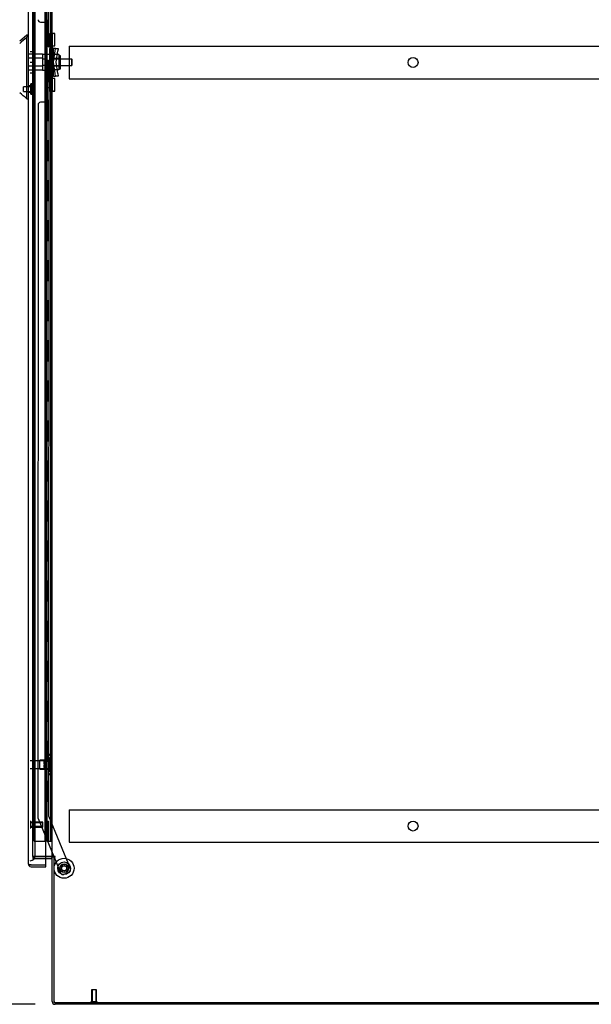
# Model space of a CAD drawing. Header units: inches. Extents: x 2 to 538, y -2 to 358.
# Tile 4 of 19: x 33 to 61, y 134 to 183. Entities that reach past the tile are written whole.
import ezdxf
from ezdxf.enums import TextEntityAlignment as Align
from ezdxf.lldxf.tags import DXFTag

# ---------------------------------------------------------------- set-up
doc = ezdxf.new("R2010")
doc.units = ezdxf.units.IN
doc.header["$MEASUREMENT"] = 0
for name, color, linetype in [('COM53964-5', 7, 'Continuous'), ('COM54746-78', 7, 'Continuous'), ('COM70220', 7, 'Continuous'), ('COM70838', 7, 'Continuous'), ('COM70839-6', 7, 'Continuous'), ('COM71197-5', 7, 'Continuous'), ('COM71198-6', 7, 'Continuous'), ('COM71199-6', 7, 'Continuous'), ('Default', 7, 'Continuous'), ('HAN13068', 7, 'Continuous'), ('HAN13068_NUT', 7, 'Continuous'), ('HAN13068_SCREW', 7, 'Continuous'), ('HAN_NUT', 7, 'Continuous'), ('NTS18147', 7, 'Continuous'), ('ROL87452', 7, 'Continuous'), ('RVT17786', 7, 'Continuous'), ('RVT19000', 7, 'Continuous'), ('SPC87322', 7, 'Continuous'), ('STD26122', 7, 'Continuous'), ('STD26258', 7, 'Continuous'), ('WAF25376', 7, 'Continuous'), ('WAM30038', 7, 'Continuous')]:
    doc.layers.add(name, color=color, linetype=linetype)
doc.styles.add('SEACAD_Times_New_Roman', font='times.ttf')
tags = doc.linetypes.add('HIDDEN2', pattern=[0.1875, 0.125, -0.0625]).pattern_tags.tags
tags[6:7] = [DXFTag(74, 4), DXFTag(75, 0), DXFTag(340, '0'), DXFTag(46, 0.0), DXFTag(50, 0.0), DXFTag(44, 0.0), DXFTag(45, 0.0)]
tags[4:5] = [DXFTag(74, 4), DXFTag(75, 0), DXFTag(340, '0'), DXFTag(46, 0.0), DXFTag(50, 0.0), DXFTag(44, 0.0), DXFTag(45, 0.0)]
doc.dimstyles.new('HAMMOND_(STH_-_540x360)', dxfattribs={"dimtxt": 2, "dimasz": 2.5, "dimexe": 1, "dimexo": 1, "dimgap": 0.5, "dimtad": 0, "dimtih": 1, "dimtoh": 1, "dimzin": 0, "dimdsep": 46, "dimtxsty": 'SEACAD_Times_New_Roman', "dimblk1": '_SE_FILLED', "dimblk2": '_SE_FILLED', "dimsah": 1, "dimcen": 1, "dimadec": 0, "dimazin": 0, "dimtfac": 0.8, "dimtofl": 0, "dimtmove": 0, "dimatfit": 3, "dimfxl": 1, "dimtolj": 1, "dimtzin": 0, "dimarcsym": 0})

# ---------------------------------------------------------------- blocks, each defined once
blk = doc.blocks.new('SE4')
at = {"layer": 'COM53964-5', "color": 7, "linetype": 'HIDDEN2'}
for p, q in [((35.235, 182.026), (35.235, 181.888)), ((35.235, 182.026), (69.61, 182.026)), ((35.235, 181.888), (35.235, 180.539)), ((35.235, 180.539), (35.235, 180.401)), ((35.235, 180.401), (69.61, 180.401)), ((35.235, 143.896), (35.235, 143.758)), ((35.235, 143.896), (69.61, 143.896)), ((35.235, 143.758), (35.235, 142.409)), ((35.235, 142.409), (35.235, 142.271)), ((35.235, 142.271), (69.61, 142.271))]:
    blk.add_line(p, q, dxfattribs=at)
for centre in [(52.423, 181.214), (52.423, 143.084)]:
    blk.add_circle(centre, 0.25, dxfattribs=at)
at = {"layer": 'COM54746-78', "color": 7, "linetype": 'HIDDEN2'}
for p, q in [((33.49, 142.321), (33.49, 220.321)), ((34.04, 142.321), (34.04, 220.321)), ((34.045, 220.33), (34.045, 142.321)), ((34.145, 142.321), (34.145, 220.33)), ((34.331, 142.321), (34.331, 220.321)), ((34.095, 183.321), (34.095, 184.321)), ((34.136, 183.321), (34.136, 184.321)), ((34.04, 183.321), (34.095, 183.321)), ((34.084, 183.321), (34.212, 183.321)), ((34.084, 182.321), (34.084, 183.321)), ((34.181, 182.321), (34.181, 183.321)), ((34.206, 183.321), (34.206, 182.321)), ((34.212, 182.321), (34.212, 183.321)), ((34.04, 182.321), (34.095, 182.321)), ((34.084, 182.321), (34.212, 182.321)), ((34.095, 181.321), (34.095, 182.321)), ((34.136, 181.321), (34.136, 182.321)), ((34.04, 181.321), (34.095, 181.321)), ((34.084, 181.321), (34.212, 181.321)), ((34.084, 180.321), (34.084, 181.321)), ((34.181, 180.321), (34.181, 181.321)), ((34.206, 181.321), (34.206, 180.321)), ((34.212, 180.321), (34.212, 181.321)), ((34.04, 180.321), (34.095, 180.321)), ((34.084, 180.321), (34.212, 180.321)), ((34.095, 179.321), (34.095, 180.321)), ((34.136, 179.321), (34.136, 180.321)), ((34.04, 179.321), (34.095, 179.321)), ((34.084, 179.321), (34.212, 179.321)), ((34.084, 178.321), (34.084, 179.321)), ((34.181, 178.321), (34.181, 179.321)), ((34.206, 179.321), (34.206, 178.321)), ((34.212, 178.321), (34.212, 179.321)), ((34.04, 178.321), (34.095, 178.321)), ((34.084, 178.321), (34.212, 178.321)), ((34.095, 177.321), (34.095, 178.321)), ((34.136, 177.321), (34.136, 178.321)), ((34.04, 177.321), (34.095, 177.321)), ((34.084, 177.321), (34.212, 177.321)), ((34.084, 176.321), (34.084, 177.321)), ((34.181, 176.321), (34.181, 177.321)), ((34.206, 177.321), (34.206, 176.321)), ((34.212, 176.321), (34.212, 177.321)), ((34.04, 176.321), (34.095, 176.321)), ((34.084, 176.321), (34.212, 176.321)), ((34.095, 175.321), (34.095, 176.321)), ((34.136, 175.321), (34.136, 176.321)), ((34.04, 175.321), (34.095, 175.321)), ((34.084, 175.321), (34.212, 175.321)), ((34.084, 174.321), (34.084, 175.321)), ((34.181, 174.321), (34.181, 175.321)), ((34.206, 175.321), (34.206, 174.321)), ((34.212, 174.321), (34.212, 175.321)), ((34.04, 174.321), (34.095, 174.321)), ((34.084, 174.321), (34.212, 174.321)), ((34.095, 173.321), (34.095, 174.321)), ((34.136, 173.321), (34.136, 174.321)), ((34.04, 173.321), (34.095, 173.321)), ((34.084, 173.321), (34.212, 173.321)), ((34.084, 172.321), (34.084, 173.321)), ((34.181, 172.321), (34.181, 173.321)), ((34.206, 173.321), (34.206, 172.321)), ((34.212, 172.321), (34.212, 173.321)), ((34.04, 172.321), (34.095, 172.321)), ((34.084, 172.321), (34.212, 172.321)), ((34.095, 171.321), (34.095, 172.321)), ((34.136, 171.321), (34.136, 172.321)), ((34.04, 171.321), (34.095, 171.321)), ((34.084, 171.321), (34.212, 171.321)), ((34.084, 170.321), (34.084, 171.321)), ((34.181, 170.321), (34.181, 171.321)), ((34.206, 171.321), (34.206, 170.321)), ((34.212, 170.321), (34.212, 171.321)), ((34.04, 170.321), (34.095, 170.321)), ((34.084, 170.321), (34.212, 170.321)), ((34.095, 169.321), (34.095, 170.321)), ((34.136, 169.321), (34.136, 170.321)), ((34.04, 169.321), (34.095, 169.321)), ((34.084, 169.321), (34.212, 169.321)), ((34.084, 168.321), (34.084, 169.321)), ((34.181, 168.321), (34.181, 169.321)), ((34.206, 169.321), (34.206, 168.321)), ((34.212, 168.321), (34.212, 169.321)), ((34.04, 168.321), (34.095, 168.321)), ((34.084, 168.321), (34.212, 168.321)), ((34.095, 167.321), (34.095, 168.321)), ((34.136, 167.321), (34.136, 168.321)), ((34.04, 167.321), (34.095, 167.321)), ((34.084, 167.321), (34.212, 167.321)), ((34.084, 166.321), (34.084, 167.321)), ((34.181, 166.321), (34.181, 167.321)), ((34.206, 167.321), (34.206, 166.321)), ((34.212, 166.321), (34.212, 167.321)), ((34.04, 166.321), (34.095, 166.321)), ((34.084, 166.321), (34.212, 166.321)), ((34.095, 165.321), (34.095, 166.321)), ((34.136, 165.321), (34.136, 166.321)), ((34.04, 165.321), (34.095, 165.321)), ((34.084, 165.321), (34.212, 165.321)), ((34.084, 164.321), (34.084, 165.321)), ((34.181, 164.321), (34.181, 165.321)), ((34.206, 165.321), (34.206, 164.321)), ((34.212, 164.321), (34.212, 165.321)), ((34.04, 164.321), (34.095, 164.321)), ((34.084, 164.321), (34.212, 164.321)), ((34.095, 163.321), (34.095, 164.321)), ((34.136, 163.321), (34.136, 164.321)), ((34.04, 163.321), (34.095, 163.321)), ((34.084, 163.321), (34.212, 163.321)), ((34.084, 162.321), (34.084, 163.321)), ((34.181, 162.321), (34.181, 163.321)), ((34.206, 163.321), (34.206, 162.321)), ((34.212, 162.321), (34.212, 163.321)), ((34.04, 162.321), (34.095, 162.321)), ((34.084, 162.321), (34.212, 162.321)), ((34.095, 161.321), (34.095, 162.321)), ((34.136, 161.321), (34.136, 162.321)), ((34.04, 161.321), (34.095, 161.321)), ((34.084, 161.321), (34.212, 161.321)), ((34.084, 160.321), (34.084, 161.321)), ((34.181, 160.321), (34.181, 161.321)), ((34.206, 161.321), (34.206, 160.321)), ((34.212, 160.321), (34.212, 161.321)), ((34.04, 160.321), (34.095, 160.321)), ((34.084, 160.321), (34.212, 160.321)), ((34.095, 159.321), (34.095, 160.321)), ((34.136, 159.321), (34.136, 160.321)), ((34.04, 159.321), (34.095, 159.321)), ((34.084, 159.321), (34.212, 159.321)), ((34.084, 158.321), (34.084, 159.321)), ((34.181, 158.321), (34.181, 159.321)), ((34.206, 159.321), (34.206, 158.321)), ((34.212, 158.321), (34.212, 159.321)), ((34.04, 158.321), (34.095, 158.321)), ((34.084, 158.321), (34.212, 158.321)), ((34.095, 157.321), (34.095, 158.321)), ((34.136, 157.321), (34.136, 158.321)), ((34.04, 157.321), (34.095, 157.321)), ((34.084, 157.321), (34.212, 157.321)), ((34.084, 156.321), (34.084, 157.321)), ((34.181, 156.321), (34.181, 157.321)), ((34.206, 157.321), (34.206, 156.321)), ((34.212, 156.321), (34.212, 157.321)), ((34.04, 156.321), (34.095, 156.321)), ((34.084, 156.321), (34.212, 156.321)), ((34.095, 155.321), (34.095, 156.321)), ((34.136, 155.321), (34.136, 156.321)), ((34.04, 155.321), (34.095, 155.321)), ((34.084, 155.321), (34.212, 155.321)), ((34.084, 154.321), (34.084, 155.321)), ((34.181, 154.321), (34.181, 155.321)), ((34.206, 155.321), (34.206, 154.321)), ((34.212, 154.321), (34.212, 155.321)), ((34.04, 154.321), (34.095, 154.321)), ((34.084, 154.321), (34.212, 154.321)), ((34.095, 153.321), (34.095, 154.321)), ((34.136, 153.321), (34.136, 154.321)), ((34.04, 153.321), (34.095, 153.321)), ((34.084, 153.321), (34.212, 153.321)), ((34.084, 152.321), (34.084, 153.321)), ((34.181, 152.321), (34.181, 153.321)), ((34.206, 153.321), (34.206, 152.321)), ((34.212, 152.321), (34.212, 153.321)), ((34.04, 152.321), (34.095, 152.321)), ((34.084, 152.321), (34.212, 152.321)), ((34.095, 151.321), (34.095, 152.321)), ((34.136, 151.321), (34.136, 152.321)), ((34.04, 151.321), (34.095, 151.321)), ((34.084, 151.321), (34.212, 151.321)), ((34.084, 150.321), (34.084, 151.321)), ((34.181, 150.321), (34.181, 151.321)), ((34.206, 151.321), (34.206, 150.321)), ((34.212, 150.321), (34.212, 151.321)), ((34.04, 150.321), (34.095, 150.321)), ((34.084, 150.321), (34.212, 150.321)), ((34.095, 149.321), (34.095, 150.321)), ((34.136, 149.321), (34.136, 150.321)), ((34.04, 149.321), (34.095, 149.321)), ((34.084, 149.321), (34.212, 149.321)), ((34.084, 148.321), (34.084, 149.321)), ((34.181, 148.321), (34.181, 149.321)), ((34.206, 149.321), (34.206, 148.321)), ((34.212, 148.321), (34.212, 149.321)), ((34.04, 148.321), (34.095, 148.321)), ((34.084, 148.321), (34.212, 148.321)), ((34.095, 147.321), (34.095, 148.321)), ((34.136, 147.321), (34.136, 148.321)), ((34.04, 147.321), (34.095, 147.321)), ((34.084, 147.321), (34.212, 147.321)), ((34.084, 146.321), (34.084, 147.321)), ((34.181, 146.321), (34.181, 147.321)), ((34.206, 147.321), (34.206, 146.321)), ((34.212, 146.321), (34.212, 147.321)), ((34.04, 146.321), (34.095, 146.321)), ((34.084, 146.321), (34.212, 146.321)), ((34.095, 145.321), (34.095, 146.321)), ((34.136, 145.321), (34.136, 146.321)), ((34.04, 145.321), (34.095, 145.321)), ((34.084, 145.321), (34.212, 145.321)), ((34.084, 144.321), (34.084, 145.321)), ((34.181, 144.321), (34.181, 145.321)), ((34.206, 145.321), (34.206, 144.321)), ((34.212, 144.321), (34.212, 145.321)), ((34.04, 144.321), (34.095, 144.321)), ((34.084, 144.321), (34.212, 144.321)), ((34.095, 143.321), (34.095, 144.321)), ((34.136, 143.321), (34.136, 144.321)), ((34.04, 143.321), (34.095, 143.321)), ((34.084, 142.321), (34.084, 143.321)), ((34.084, 143.321), (34.212, 143.321)), ((34.181, 142.321), (34.181, 143.321)), ((34.206, 143.321), (34.206, 142.321)), ((34.212, 142.321), (34.212, 143.321)), ((33.49, 142.321), (34.015, 142.321)), ((34.015, 142.321), (34.04, 142.321)), ((34.04, 142.321), (34.045, 142.321)), ((34.084, 142.321), (34.045, 142.321)), ((34.206, 142.321), (34.084, 142.321)), ((34.206, 142.321), (34.331, 142.321)), ((34.331, 142.321), (34.393, 142.321))]:
    blk.add_line(p, q, dxfattribs=at)
at = {"layer": 'COM70220', "color": 7, "linetype": 'HIDDEN2'}
for p, q in [((33.551, 141.854), (33.551, 220.789)), ((33.551, 141.604), (33.551, 141.854))]:
    blk.add_line(p, q, dxfattribs=at)
blk.add_arc((33.301, 141.604), 0.25, 270, 0, dxfattribs=at)
at = {"layer": 'COM70838', "color": 7, "linetype": 'HIDDEN2'}
for p, q in [((34.283, 182.622), (34.283, 182.659)), ((34.283, 182.659), (34.408, 182.659)), ((34.283, 182.622), (34.283, 181.909)), ((34.408, 182.659), (34.408, 182.622)), ((34.408, 181.964), (34.408, 182.622)), ((34.283, 180.534), (34.283, 181.909)), ((34.283, 181.909), (34.341, 181.909)), ((34.341, 180.534), (34.341, 181.909)), ((34.341, 181.909), (34.466, 181.909)), ((34.466, 180.534), (34.466, 181.909)), ((34.568, 181.909), (34.466, 181.909)), ((34.55, 181.784), (34.568, 181.909)), ((34.568, 181.909), (34.694, 181.909)), ((34.694, 181.909), (34.676, 181.784)), ((34.468, 181.221), (34.55, 181.784)), ((34.594, 181.221), (34.676, 181.784)), ((34.55, 180.659), (34.468, 181.221)), ((34.676, 180.659), (34.594, 181.221)), ((34.341, 180.534), (34.283, 180.534)), ((34.283, 180.534), (34.283, 179.821)), ((34.466, 180.534), (34.341, 180.534)), ((34.408, 179.821), (34.408, 180.507)), ((34.466, 180.534), (34.568, 180.534)), ((34.568, 180.534), (34.55, 180.659)), ((34.694, 180.534), (34.568, 180.534)), ((34.676, 180.659), (34.694, 180.534)), ((34.283, 179.784), (34.283, 179.821)), ((34.408, 179.784), (34.283, 179.784)), ((34.408, 179.821), (34.408, 179.784))]:
    blk.add_line(p, q, dxfattribs=at)
for centre, start, end in [((34.525, 181.964), 180, 208.0398), ((34.525, 180.507), 166.4554, 180)]:
    blk.add_arc(centre, 0.117, start, end, dxfattribs=at)
at = {"layer": 'COM70839-6', "color": 7, "linetype": 'HIDDEN2'}
for p, q in [((34.221, 181.972), (34.207, 218.848)), ((33.814, 183.222), (34.025, 183.222)), ((34.15, 183.097), (34.151, 182.084)), ((34.221, 180.471), (34.207, 143.594)), ((34.151, 180.359), (34.15, 179.346)), ((33.689, 179.096), (33.676, 143.514)), ((34.025, 179.221), (33.814, 179.221)), ((34.207, 143.594), (35.307, 140.938)), ((33.686, 143.466), (34.476, 141.557)), ((34.488, 141.527), (34.816, 140.735)), ((35.239, 140.775), (34.98, 140.667))]:
    blk.add_line(p, q, dxfattribs=at)
at = {"layer": 'COM70839-6', "color": 7, "linetype": 'Continuous'}
blk.add_line((34.476, 141.557), (34.488, 141.527), dxfattribs=at)
at = {"layer": 'COM70839-6', "color": 7, "linetype": 'HIDDEN2'}
blk.add_circle((34.988, 140.975), 0.129, dxfattribs=at)
for centre, start, end in [((33.814, 183.347), 180.0212, 270.0212), ((34.025, 183.097), 0.0212, 90.0212), ((34.276, 182.084), 180.0212, 243.9173), ((34.276, 180.359), 116.0827, 179.9788), ((33.814, 179.096), 89.9788, 179.9788), ((34.025, 179.346), 269.9788, 359.9788), ((33.801, 143.514), 179.9788, 202.4908), ((34.932, 140.783), 202.4908, 292.4908), ((35.191, 140.89), 292.4908, 22.4908)]:
    blk.add_arc(centre, 0.125, start, end, dxfattribs=at)
at = {"layer": 'COM71197-5', "color": 7, "linetype": 'HIDDEN2'}
for p, q in [((33.426, 141.557), (33.426, 220.867)), ((34.081, 141.557), (33.426, 141.557))]:
    blk.add_line(p, q, dxfattribs=at)
at = {"layer": 'COM71197-5', "color": 7, "linetype": 'Continuous'}
for p, q in [((34.393, 141.557), (34.393, 220.867)), ((34.345, 141.557), (34.081, 141.557)), ((34.345, 141.557), (34.393, 141.557)), ((34.536, 141.557), (34.393, 141.557)), ((34.536, 141.527), (34.488, 141.527)), ((34.488, 134.277), (34.488, 141.527)), ((34.488, 134.277), (70.358, 134.277))]:
    blk.add_line(p, q, dxfattribs=at)
blk.add_arc((34.536, 141.542), 0.015, 270, 90, dxfattribs=at)
at = {"layer": 'COM71198-6', "color": 7, "linetype": 'HIDDEN2'}
for p, q in [((33.426, 141.557), (33.426, 141.462)), ((33.426, 141.557), (34.081, 141.557)), ((33.426, 141.462), (34.081, 141.462))]:
    blk.add_line(p, q, dxfattribs=at)
at = {"layer": 'COM71198-6', "color": 7, "linetype": 'Continuous'}
for p, q in [((34.081, 141.557), (34.345, 141.557)), ((34.081, 141.462), (34.345, 141.462)), ((34.393, 134.325), (34.393, 141.527)), ((34.488, 141.527), (34.393, 141.527)), ((70.31, 134.182), (34.536, 134.182))]:
    blk.add_line(p, q, dxfattribs=at)
for centre, radius, start, end in [((34.345, 141.414), 0.143, 52.2051, 90), ((34.345, 141.414), 0.048, 0, 90), ((34.536, 134.325), 0.143, 180, 270)]:
    blk.add_arc(centre, radius, start, end, dxfattribs=at)
at = {"layer": 'COM71198-6', "color": 7, "linetype": 'HIDDEN2'}
blk.add_arc((34.536, 134.325), 0.048, 180, 270, dxfattribs=at)
at = {"layer": 'COM71199-6', "color": 7, "linetype": 'Continuous'}
for p, q in [((33.206, 141.198), (33.206, 221.444)), ((34.081, 141.15), (34.081, 221.492)), ((33.206, 141.198), (33.206, 141.198)), ((33.206, 141.198), (33.206, 141.198)), ((33.286, 141.15), (33.235, 141.111)), ((33.349, 141.15), (33.235, 141.15)), ((33.286, 141.15), (33.349, 141.15)), ((33.349, 141.15), (33.349, 141.15)), ((33.349, 141.15), (34.081, 141.15)), ((33.349, 141.15), (34.081, 141.15)), ((34.081, 141.055), (34.081, 141.15)), ((33.349, 141.055), (34.081, 141.055))]:
    blk.add_line(p, q, dxfattribs=at)
for start, end in [(180, 180.0762), (180.1561, 217.5036), (217.5036, 270)]:
    blk.add_arc((33.349, 141.198), 0.143, start, end, dxfattribs=at)
blk.add_open_spline([(33.235, 141.15), (33.226, 141.158), (33.218, 141.166), (33.211, 141.178), (33.209, 141.182), (33.206, 141.19), (33.206, 141.194), (33.206, 141.198)], degree=3, knots=[0, 0, 0, 0, 0.5, 0.5, 0.75, 0.75, 1, 1, 1, 1], dxfattribs=at)
at = {"layer": 'HAN13068', "color": 7, "linetype": 'Continuous'}
for p, q in [((33.126, 182.571), (32.771, 182.271)), ((33.206, 182.571), (33.123, 182.571)), ((33.126, 182.571), (33.126, 182.47)), ((33.126, 182.41), (33.126, 182.47)), ((33.126, 182.324), (33.126, 182.41)), ((33.126, 179.833), (33.126, 182.324)), ((33.126, 179.428), (33.126, 179.833)), ((33.126, 179.403), (33.126, 179.428)), ((33.126, 179.401), (33.206, 179.401))]:
    blk.add_line(p, q, dxfattribs=at)
at = {"layer": 'HAN13068', "color": 7, "linetype": 'HIDDEN2'}
for p, q in [((33.908, 181.617), (33.206, 181.617)), ((33.908, 181.421), (33.206, 181.421)), ((33.908, 181.617), (33.908, 181.421)), ((33.908, 181.421), (33.908, 181.022)), ((33.908, 181.022), (33.206, 181.022)), ((34.033, 181.381), (33.908, 181.381)), ((34.033, 181.061), (33.908, 181.061)), ((33.908, 181.022), (33.908, 180.826)), ((34.033, 181.381), (34.033, 181.221)), ((34.033, 181.221), (34.033, 181.061)), ((35.368, 181.381), (34.408, 181.381)), ((34.408, 181.061), (35.368, 181.061)), ((35.368, 181.061), (35.368, 181.381)), ((35.398, 181.351), (35.368, 181.381)), ((35.368, 181.061), (35.398, 181.091)), ((35.398, 181.091), (35.398, 181.351)), ((33.908, 180.826), (33.206, 180.826)), ((33.331, 180.046), (33.206, 180.046)), ((33.206, 179.721), (33.331, 179.721))]:
    blk.add_line(p, q, dxfattribs=at)
at = {"layer": 'HAN13068', "color": 7, "linetype": 'Continuous'}
blk.add_arc((-3.64, 136.255), 56.686, 49.5649, 50.0347, dxfattribs=at)
blk.add_open_spline([(33.126, 182.47), (33.007, 182.366), (32.889, 182.263), (32.771, 182.159)], degree=3, dxfattribs=at)
at = {"layer": 'HAN13068_NUT', "color": 7, "linetype": 'HIDDEN2'}
for p, q in [((34.733, 181.605), (34.408, 181.605)), ((34.733, 181.605), (34.733, 181.509)), ((34.783, 181.554), (34.733, 181.554)), ((34.733, 181.509), (34.733, 181.413)), ((34.813, 180.919), (34.813, 181.524)), ((34.733, 181.413), (34.408, 181.413)), ((34.733, 181.029), (34.408, 181.029)), ((34.733, 181.413), (34.733, 181.221)), ((34.733, 181.221), (34.733, 181.029)), ((34.733, 181.029), (34.733, 180.933)), ((34.733, 180.933), (34.733, 180.837)), ((34.733, 180.837), (34.408, 180.837)), ((34.733, 180.889), (34.783, 180.889))]:
    blk.add_line(p, q, dxfattribs=at)
for centre, start, end in [((34.783, 181.524), 0, 90), ((34.783, 180.919), 270, 0)]:
    blk.add_arc(centre, 0.03, start, end, dxfattribs=at)
at = {"layer": 'HAN13068_SCREW', "color": 7, "linetype": 'HIDDEN2'}
for p, q in [((32.956, 179.767), (32.956, 179.999)), ((33.331, 179.999), (32.956, 179.999)), ((33.331, 179.621), (33.331, 180.146)), ((33.401, 180.146), (33.331, 180.146)), ((33.401, 179.621), (33.401, 180.146)), ((33.538, 180.076), (33.401, 180.076)), ((33.538, 179.883), (33.538, 180.076)), ((32.956, 179.767), (33.331, 179.767)), ((33.331, 179.621), (33.401, 179.621)), ((33.538, 179.883), (33.401, 179.883)), ((33.538, 179.691), (33.401, 179.691)), ((33.538, 179.691), (33.538, 179.883))]:
    blk.add_line(p, q, dxfattribs=at)
at = {"layer": 'HAN_NUT', "color": 7, "linetype": 'HIDDEN2'}
for p, q in [((33.301, 181.751), (33.516, 181.751)), ((33.516, 181.221), (33.516, 181.751)), ((33.301, 181.221), (33.516, 181.221)), ((33.516, 180.691), (33.516, 181.221)), ((33.301, 180.691), (33.516, 180.691))]:
    blk.add_line(p, q, dxfattribs=at)
at = {"layer": 'NTS18147', "color": 7, "linetype": 'HIDDEN2'}
for p, q in [((34.208, 146.646), (34.208, 146.65)), ((34.271, 146.65), (34.208, 146.65)), ((34.208, 146.646), (34.208, 146.457)), ((34.208, 146.646), (34.271, 146.646)), ((34.271, 146.646), (34.271, 146.65)), ((34.333, 146.497), (34.333, 146.551)), ((33.77, 145.93), (33.77, 146.37)), ((34.208, 146.37), (33.77, 146.37)), ((34.208, 146.457), (34.208, 146.339)), ((34.271, 146.457), (34.208, 146.457)), ((34.208, 146.339), (34.208, 145.962)), ((34.208, 146.339), (34.271, 146.339)), ((34.271, 146.339), (34.271, 146.457)), ((33.77, 145.93), (34.208, 145.93)), ((34.208, 145.962), (34.208, 145.844)), ((34.271, 145.962), (34.208, 145.962)), ((34.208, 145.844), (34.208, 145.655)), ((34.208, 145.844), (34.271, 145.844)), ((34.208, 145.655), (34.208, 145.65)), ((34.271, 145.655), (34.208, 145.655)), ((34.208, 145.65), (34.271, 145.65)), ((34.271, 145.844), (34.271, 145.962)), ((34.271, 145.655), (34.271, 145.65)), ((34.333, 145.749), (34.333, 145.804))]:
    blk.add_line(p, q, dxfattribs=at)
blk.add_arc((34.015, 146.15), 0.318, 323.6338, 36.3662, dxfattribs=at)
for centre, start_param, end_param in [((34.015, 146.551), 2.506883, 3.776302), ((34.015, 146.497), 2.506883, 3.141593), ((34.015, 145.804), 3.141593, 3.776302), ((34.015, 145.749), 2.506883, 3.776302)]:
    blk.add_ellipse(centre, major_axis=(-0.318, 0), ratio=0.5, start_param=start_param, end_param=end_param, dxfattribs=at)
at = {"layer": 'ROL87452', "color": 7, "linetype": 'HIDDEN2'}
for radius in [0.5, 0.206]:
    blk.add_circle((34.988, 140.975), radius, dxfattribs=at)
at = {"layer": 'RVT17786', "color": 7, "linetype": 'HIDDEN2'}
blk.add_circle((34.988, 140.975), 0.217, dxfattribs=at)
at = {"layer": 'RVT19000', "color": 7, "linetype": 'HIDDEN2'}
for p, q in [((34.071, 182.206), (34.071, 182.487)), ((34.283, 182.487), (34.071, 182.487)), ((34.408, 182.542), (34.283, 182.542)), ((34.408, 182.659), (34.408, 182.659)), ((34.521, 182.659), (34.408, 182.659)), ((34.521, 182.034), (34.521, 182.659)), ((34.071, 182.206), (34.283, 182.206)), ((34.283, 182.152), (34.408, 182.152)), ((34.408, 182.034), (34.521, 182.034)), ((34.071, 179.955), (34.071, 180.236)), ((34.283, 180.236), (34.071, 180.236)), ((34.071, 179.955), (34.283, 179.955)), ((34.408, 180.291), (34.283, 180.291)), ((34.521, 180.408), (34.408, 180.408)), ((34.521, 179.783), (34.521, 180.408)), ((34.283, 179.901), (34.408, 179.901)), ((34.408, 179.783), (34.408, 179.784)), ((34.408, 179.783), (34.521, 179.783))]:
    blk.add_line(p, q, dxfattribs=at)
at = {"layer": 'SPC87322', "color": 7, "linetype": 'HIDDEN2'}
for p, q in [((34.283, 181.614), (33.908, 181.614)), ((34.408, 181.459), (34.283, 181.459)), ((34.408, 181.449), (34.283, 181.449)), ((34.408, 180.994), (34.283, 180.994)), ((34.408, 180.984), (34.283, 180.984)), ((33.908, 180.829), (34.283, 180.829))]:
    blk.add_line(p, q, dxfattribs=at)
at = {"layer": 'STD26122', "color": 7, "linetype": 'HIDDEN2'}
for p, q in [((34.266, 146.335), (33.301, 146.335)), ((34.266, 146.335), (34.266, 145.965)), ((34.301, 146.3), (34.266, 146.335)), ((34.301, 146), (34.301, 146.3)), ((33.301, 145.965), (34.266, 145.965)), ((34.266, 145.965), (34.301, 146))]:
    blk.add_line(p, q, dxfattribs=at)
at = {"layer": 'STD26258', "color": 7, "linetype": 'HIDDEN2'}
for p, q in [((33.332, 143.307), (33.301, 143.307)), ((33.332, 142.994), (33.332, 143.307)), ((33.926, 143.275), (33.332, 143.275)), ((33.926, 143.245), (33.332, 143.245)), ((33.926, 143.025), (33.926, 143.275)), ((33.301, 142.994), (33.332, 142.994)), ((33.926, 143.056), (33.332, 143.056)), ((33.332, 143.025), (33.926, 143.025)), ((36.613, 134.902), (36.363, 134.902)), ((36.363, 134.902), (36.363, 134.309)), ((36.393, 134.902), (36.393, 134.309)), ((36.582, 134.902), (36.582, 134.309)), ((36.613, 134.309), (36.613, 134.902)), ((36.644, 134.309), (36.331, 134.309)), ((36.331, 134.309), (36.331, 134.277)), ((36.644, 134.277), (36.644, 134.309))]:
    blk.add_line(p, q, dxfattribs=at)
at = {"layer": 'WAF25376', "color": 7, "linetype": 'HIDDEN2'}
for radius in [0.315, 0.14]:
    blk.add_circle((34.988, 140.975), radius, dxfattribs=at)
at = {"layer": 'WAM30038', "color": 7, "linetype": 'HIDDEN2'}
for p, q in [((34.059, 146.525), (34.059, 145.775)), ((34.083, 146.525), (34.059, 146.525)), ((34.083, 146.525), (34.083, 145.775)), ((33.995, 146.324), (33.995, 146.379)), ((34.04, 146.352), (33.995, 146.324)), ((33.995, 146.299), (34.04, 146.328)), ((33.995, 146.324), (34.011, 146.311)), ((33.995, 146.168), (33.995, 146.299)), ((34.04, 146.168), (33.995, 146.168)), ((33.995, 146.001), (33.995, 146.133)), ((33.995, 146.133), (34.04, 146.133)), ((34.011, 146.311), (34.05, 146.336)), ((34.04, 145.973), (33.995, 146.001)), ((34.011, 145.989), (33.995, 145.977)), ((33.995, 145.922), (33.995, 145.977)), ((33.995, 145.977), (34.04, 145.948)), ((34.049, 145.965), (34.011, 145.989)), ((34.059, 145.775), (34.083, 145.775))]:
    blk.add_line(p, q, dxfattribs=at)
for centre, radius, start, end in [((33.474, 147.053), 0.85, 311.7058, 313.4493), ((34.041, 146.15), 0.0181, 1.7718, 93.073), ((34.041, 146.151), 0.0182, 267.1609, 357.9942), ((33.472, 145.245), 0.854, 46.5547, 48.2901)]:
    blk.add_arc(centre, radius, start, end, dxfattribs=at)
for points, knots in [([(33.995, 146.379), (34.008, 146.39), (34.021, 146.402), (34.034, 146.413), (34.036, 146.415), (34.038, 146.417), (34.04, 146.419)], [0, 0, 0, 0, 0.858552, 0.858552, 0.858552, 1, 1, 1, 1]), ([(34.053, 146.358), (34.053, 146.358), (34.053, 146.358), (34.048, 146.357), (34.044, 146.355), (34.04, 146.352)], [0.4389304, 0.4389304, 0.4389304, 0.4389304, 0.5, 0.5, 1, 1, 1, 1]), ([(34.04, 146.328), (34.042, 146.329), (34.044, 146.331), (34.048, 146.334), (34.05, 146.336), (34.054, 146.341), (34.056, 146.343), (34.058, 146.348), (34.059, 146.35), (34.059, 146.352)], [0, 0, 0, 0, 0.25, 0.25, 0.5, 0.5, 0.75, 0.75, 1, 1, 1, 1]), ([(34.04, 145.882), (34.038, 145.884), (34.036, 145.886), (34.034, 145.888), (34.021, 145.899), (34.008, 145.911), (33.995, 145.922)], [0, 0, 0, 0, 0.141448, 0.141448, 0.141448, 1, 1, 1, 1]), ([(34.059, 145.948), (34.059, 145.95), (34.058, 145.953), (34.056, 145.958), (34.054, 145.96), (34.048, 145.967), (34.044, 145.97), (34.04, 145.973)], [0, 0, 0, 0, 0.25, 0.25, 0.5, 0.5, 1, 1, 1, 1]), ([(34.04, 145.948), (34.042, 145.947), (34.044, 145.946), (34.048, 145.944), (34.05, 145.944), (34.053, 145.943), (34.053, 145.943), (34.053, 145.943)], [0, 0, 0, 0, 0.25, 0.25, 0.5, 0.5, 0.5626015, 0.5626015, 0.5626015, 0.5626015])]:
    blk.add_open_spline(points, degree=3, knots=knots, dxfattribs=at)
blk = doc.blocks.new('DMBLK4482')
at = {"layer": 'Default', "linetype": 'Continuous'}
for points in [[(25.061, 221.742), (25.894, 221.742), (25.477, 224.242)], [(25.061, 136.682), (25.477, 134.182), (25.894, 136.682)]]:
    blk.add_hatch(color=7, dxfattribs=at).paths.add_polyline_path(points)
at = {"layer": 'Default', "color": 7, "linetype": 'Continuous'}
for p, q in [((33.536, 224.242), (24.477, 224.242)), ((25.477, 224.242), (25.477, 180.912)), ((25.477, 178.212), (25.477, 134.182)), ((33.536, 134.182), (24.477, 134.182))]:
    blk.add_line(p, q, dxfattribs=at)
at = {"layer": 'Default', "color": 7, "linetype": 'Continuous', "style": 'SEACAD_Times_New_Roman'}
blk.add_text('90.06', height=2, dxfattribs=at).set_placement((22.065, 180.212), align=Align.TOP_LEFT)
blk = doc.blocks.new('_SE_FILLED')
at = {"color": 0}
blk.add_line((0, 0), (-1, 0), dxfattribs=at)
blk.add_solid([(0, 0), (-1, -0.1665), (-1, 0.1665), (0, 0)], dxfattribs=at)

msp = doc.modelspace()

# ---------------------------------------------------------------- block references
at = {"layer": 'Default'}
msp.add_blockref('SE4', (0, 0), dxfattribs=at)

# ---------------------------------------------------------------- dimensions: what is measured, and where the dimension line sits
at = {"layer": 'Default', "color": 7, "linetype": 'Continuous'}
dim = msp.add_linear_dim(base=(25.477, 224.242), p1=(34.536, 224.242), p2=(34.536, 134.182), angle=270, text='\\A1;<>', dimstyle='HAMMOND_(STH_-_540x360)', dxfattribs=at)
dim.commit()
dim.dimension.update_dxf_attribs({"geometry": 'DMBLK4482', "text_midpoint": (25.477, 179.212), "dimtype": 161})

doc.saveas('drawing.dxf')
